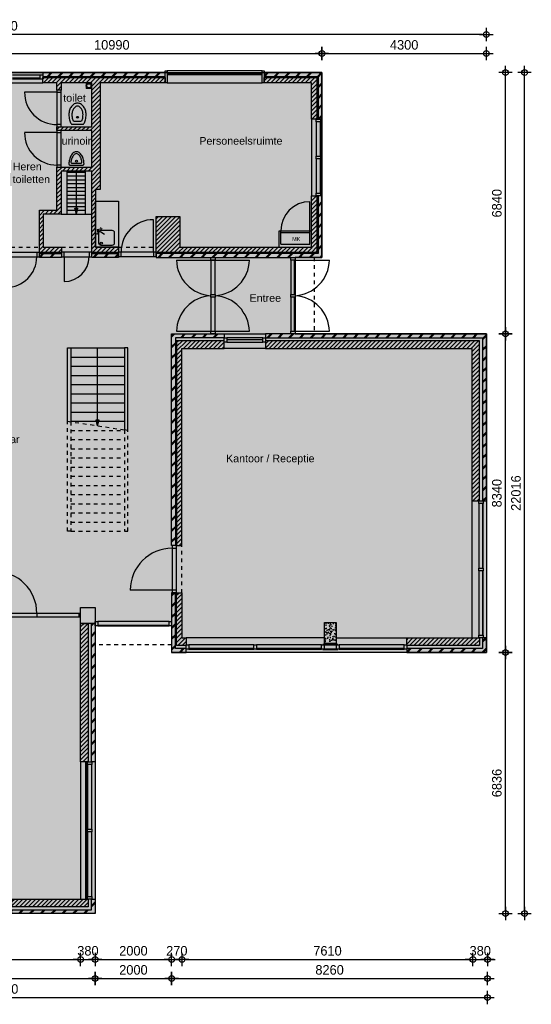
# Model space of a CAD drawing. Header units: millimetres. Extents: x 19739 to 200370, y 9101 to 232948.
# Tile 27 of 39: x 108861 to 122240, y 162171 to 187948. Entities that reach past the tile are written whole.
import ezdxf

# ---------------------------------------------------------------- set-up
doc = ezdxf.new("R2010")
doc.units = ezdxf.units.MM
doc.header["$LTSCALE"] = 100
doc.linetypes.add('HIDDEN1', pattern=[2, 1, -1])
for name, color, linetype in [('ALG18', 1, 'Continuous'), ('BET25', 2, 'Continuous'), ('BVO Brutovloeroppervlakte', 121, 'Continuous'), ('HATCH', 1, 'Continuous'), ('INRICHTING', 1, 'Continuous'), ('KOZ18', 1, 'Continuous'), ('KOZ25', 2, 'Continuous'), ('MAAT', 1, 'Continuous'), ('MET18', 1, 'Continuous'), ('MET25', 2, 'Continuous'), ('STIP18', 1, 'HIDDEN1')]:
    doc.layers.add(name, color=color, linetype=linetype)
doc.layers.add('HULP', color=7, linetype='Continuous', plot=False)
doc.styles.add('Arial', font='ARIAL.TTF')
doc.styles.add('TSFONT', font='tsfont.shx')
doc.dimstyles.new('MS-100', dxfattribs={"dimscale": 100, "dimtxt": 2.5, "dimasz": 1, "dimexe": 2, "dimexo": 3, "dimgap": 1, "dimtad": 1, "dimdec": 0, "dimzin": 1, "dimdsep": 46, "dimtxsty": 'TSFONT', "dimblk": 'CIRKEL', "dimcen": 1, "dimse1": 1, "dimse2": 1, "dimclrd": 1, "dimclre": 1, "dimclrt": 3, "dimadec": 0, "dimazin": 0, "dimtfac": 1.2, "dimtdec": 0, "dimtix": 1, "dimtmove": 2, "dimatfit": 3, "dimldrblk": 'CIRKEL', "dimfxl": 0, "dimtolj": 1, "dimtzin": 1, "dimarcsym": 0})

# ---------------------------------------------------------------- blocks, each defined once
blk = doc.blocks.new('wc')
at = {"layer": 'INRICHTING'}
for p, q in [((-141, 66), (141, 66)), ((-91, 146), (91, 146))]:
    blk.add_line(p, q, dxfattribs=at)
for points in [[(225, 316, 0.075445), (207, 434, 0.085783), (159, 528, 0.10607), (83, 595, 0.126822), (0, 616, 0.126822), (-83, 595, 0.10607), (-159, 528, 0.085783), (-207, 434, 0.075445), (-225, 316, 0.075445)], [(145, 316, 0.075445), (131, 410, 0.085783), (95, 480, 0.10607), (44, 525, 0.126822), (0, 536, 0.126822), (-44, 525, 0.10607), (-95, 480, 0.085783), (-131, 410, 0.075445), (-145, 316, 0.075445)]]:
    blk.add_lwpolyline(points, format="xyb", dxfattribs=at)
blk.add_circle((0, 246), 25, dxfattribs=at)
for centre, radius, start, end in [((318, 316), 543, 180, 194.9107), ((318, 316), 463, 180, 194.9107), ((-318, 316), 463, 345.0893, 0), ((-318, 316), 543, 345.0893, 0), ((161, 274), 381, 194.9107, 210.5725), ((-141, 96), 30, 210.5725, 270), ((161, 274), 301, 194.9107, 201.3066), ((-91, 176), 30, 201.3066, 270), ((91, 176), 30, 270, 338.6934), ((-161, 274), 301, 338.6934, 345.0893), ((141, 96), 30, 270, 329.4275), ((-161, 274), 381, 329.4275, 345.0893)]:
    blk.add_arc(centre, radius, start, end, dxfattribs=at)
blk = doc.blocks.new('urinoir')
for p, q in [((-169, 50), (169, 50)), ((-114, 100), (114, 100))]:
    blk.add_line(p, q)
blk.add_circle((0, 150), 25)
for centre, radius, start, end in [((208, 98), 402, 150.2551, 166.6835), ((80, 171), 255, 125.9374, 150.2551), ((208, 98), 352, 150.2551, 166.6835), ((80, 171), 205, 125.9374, 150.2551), ((0, 281), 119, 90, 125.9374), ((0, 281), 68.8, 90, 125.9374), ((0, 281), 119, 54.0626, 90), ((0, 281), 68.8, 54.0626, 90), ((-80, 171), 205, 29.7449, 54.0626), ((-80, 171), 255, 29.7449, 54.0626), ((-208, 98), 352, 13.3165, 29.7449), ((-208, 98), 402, 13.3165, 29.7449), ((410, 50), 610, 166.6835, 177.0376), ((-169, 80), 30, 177.0376, 270), ((410, 50), 560, 166.6835, 171.3266), ((-114, 130), 30, 171.3266, 270), ((114, 130), 30, 270, 8.6734), ((-410, 50), 560, 8.6734, 13.3165), ((169, 80), 30, 270, 2.9624), ((-410, 50), 610, 2.9624, 13.3165)]:
    blk.add_arc(centre, radius, start, end)
blk = doc.blocks.new('KRAAN')
for p, q in [((0, 0), (-231, 0)), ((-47, 96), (-96, 47)), ((0, 0), (-96, 96)), ((0, 0), (-96, -96)), ((-47, -96), (-96, -47))]:
    blk.add_line(p, q)
blk = doc.blocks.new('BeganeGrond')
at = {"layer": 'HATCH'}
h = blk.add_hatch(dxfattribs=at)
h.set_pattern_fill('METSELWERK', color=256, style=0)
h.set_pattern_definition([(45, (5937.31, 9001.57), (-141.4214, 141.4214), []), (45, (6537.31, 9001.57), (-141.4214, 141.4214), [])])
h.paths.add_polyline_path([(7457, 13786), (7457, 13842), (6207, 13842), (5937, 13842), (5937, 9002), (7249, 9002), (7249, 9102), (6037, 9102), (6037, 13742), (7457, 13742)])
h.paths.add_polyline_path([(12827, 13842), (9627, 13842), (9627, 13742), (12827, 13742)])
h.paths.add_polyline_path([(16927, 13842), (15417, 13842), (15417, 13742), (16827, 13742), (16827, 12622), (16891, 12622), (16927, 12622)])
h.paths.add_polyline_path([(16927, 10615), (16827, 10615), (16827, 9102), (12592, 9102), (12592, 9028), (12592, 9002), (16927, 9002)])
h.paths.add_polyline_path([(11604, 9102), (10907, 9102), (10907, 9023), (10907, 9002), (11604, 9002)])
h.paths.add_polyline_path([(10117, 9102), (9537, 9102), (9537, 9019), (9537, 9002), (10117, 9002)])
h = blk.add_hatch(dxfattribs=at)
h.set_pattern_fill('ANSI31', color=256, scale=25, style=0)
h.set_pattern_definition([(45, (6067.31, 9130.484), (-56.1266, 56.1266), [])])
h.paths.add_polyline_path([(7457, 13712), (6067, 13712), (6067, 9132), (7249, 9132), (7249, 9272), (7117, 9272), (7117, 9884), (7007, 9884), (7007, 9272), (6207, 9272), (6207, 11372), (7007, 11372), (7007, 10922), (7117, 10922), (7117, 11372), (7449, 11372), (7449, 11472), (6207, 11472), (6207, 13572), (7457, 13572)])
h.paths.add_polyline_path([(8767, 13712), (8317, 13712), (8317, 13672), (8317, 13572), (8487, 13572), (8487, 9130), (8597, 9130), (8597, 9133), (8597, 13572), (8767, 13572)])
h.paths.add_polyline_path([(12827, 13712), (9627, 13712), (9627, 13672), (9627, 13572), (9997, 13572), (9997, 13386), (10107, 13386), (10107, 13572), (10907, 13572), (10907, 12426), (9995, 12426), (9995, 12326), (10109, 12326), (10907, 12326), (10907, 11366), (9997, 11366), (9997, 10237), (9537, 10237), (9537, 9132), (10117, 9132), (10117, 9137), (10117, 9272), (9637, 9272), (9637, 10137), (10107, 10137), (10107, 11266), (10907, 11266), (10907, 10782), (10907, 9132), (11604, 9132), (11604, 9142), (11604, 9272), (11007, 9272), (11007, 10472), (11007, 10782), (11127, 10782), (11127, 13572), (12827, 13572)])
h.paths.add_polyline_path([(16797, 13712), (15417, 13712), (15417, 13572), (16657, 13572), (16657, 12622), (16797, 12622)])
h.paths.add_polyline_path([(16797, 10615), (16777, 10615), (16657, 10615), (16657, 9272), (13211, 9272), (13211, 10074), (12591, 10074), (12592, 9142), (12592, 9142), (12592, 9132), (16797, 9132)])
h.paths.add_polyline_path([(10069, 12205), (10973, 12205), (10973, 11901), (10069, 11901)], flags=25)
h = blk.add_hatch(dxfattribs=at)
h.set_pattern_fill('METSELWERK', color=256, style=0)
h.set_pattern_definition([(45, (12997.31, -1338.43), (-141.4214, 141.4214), []), (45, (13597.31, -1338.43), (-141.4214, 141.4214), [])])
h.paths.add_polyline_path([(14367, 7002), (12997, 7002), (12997, 1461), (13097, 1461), (13097, 6902), (14367, 6902)])
h.paths.add_polyline_path([(21227, 7002), (15447, 7002), (15447, 6902), (21127, 6902), (21127, 2632), (21141, 2632), (21227, 2632)])
h.paths.add_polyline_path([(21227, -958), (21127, -958), (21127, -1238), (19147, -1238), (19147, -1252), (19147, -1338), (21227, -1338)])
h.paths.add_polyline_path([(13377, -1238), (13097, -1238), (13097, 223), (13013, 223), (12997, 223), (12997, -1338), (13377, -1338)])
h = blk.add_hatch(dxfattribs=at)
h.set_pattern_fill('ANSI31', color=256, scale=25, style=0)
h.set_pattern_definition([(45, (13127.31, -1158.426), (-56.1266, 56.1266), [])])
h.paths.add_polyline_path([(14367, 6822), (13127, 6822), (13127, 1461), (13267, 1461), (13267, 6622), (14367, 6622)])
h.paths.add_polyline_path([(16997, 6822), (15447, 6822), (15447, 6788), (15447, 6622), (16997, 6622)])
h.paths.add_polyline_path([(17297, 6822), (16997, 6822), (16997, 6622), (17297, 6622)])
h.paths.add_polyline_path([(21047, 6822), (17297, 6822), (17297, 6622), (20847, 6622), (20847, 2632), (21047, 2632)])
h.paths.add_polyline_path([(21047, -958), (21027, -958), (19147, -958), (19147, -1158), (21047, -1158)])
h.paths.add_polyline_path([(13377, -958), (13267, -958), (13267, 223), (13127, 223), (13127, -1158), (13377, -1158), (13377, -1138)])
h = blk.add_hatch(dxfattribs=at)
h.set_pattern_fill('METSELWERK', color=256, style=0)
h.set_pattern_definition([(45, (-4212.69, -8174.43), (-141.4214, 141.4214), []), (45, (-3612.69, -8174.43), (-141.4214, 141.4214), [])])
h.paths.add_polyline_path([(10997, -581), (10897, -581), (10897, -4204), (10911, -4204), (10997, -4204)])
h.paths.add_polyline_path([(10997, -7794), (10897, -7794), (10897, -8074), (8817, -8074), (8817, -8088), (8817, -8174), (10997, -8174)])
h.paths.add_polyline_path([(3117, -8074), (2837, -8074), (2837, -7464), (637, -7464), (637, -8074), (437, -8074), (437, -8123), (437, -8174), (737, -8174), (737, -8074), (737, -7564), (2737, -7564), (2737, -8174), (3117, -8174)])
h.paths.add_polyline_path([(-4113, -24), (-3733, -24), (-3733, 76), (-3733, 2076), (-3733, 2176), (-4113, 2176), (-4113, 4086), (-4213, 4086), (-4213, 2076), (-4113, 2076), (-3833, 2076), (-3833, 76), (-4213, 76), (-4213, -8074), (-4213, -8174), (-433, -8174), (-433, -8074), (-4113, -8074)])
h.paths.add_polyline_path([(3557, -164), (2737, -164), (2737, -1481), (2837, -1481), (2837, -264), (3557, -264)])
h = blk.add_hatch(dxfattribs=at)
h.set_pattern_fill('ANSI31', color=256, scale=25, style=0)
h.set_pattern_definition([(45, (-4052.69, -8014.426), (-56.1266, 56.1266), [])])
h.paths.add_polyline_path([(723, 69), (723, 2053), (637, 2053), (637, 73), (437, 73), (437, -311), (723, -311)])
h.paths.add_polyline_path([(3117, -544), (3127, -544), (3127, -373), (3127, -344), (2917, -344), (2917, -1481), (3117, -1481)])
h.paths.add_polyline_path([(-3533, 1316), (-1843, 1316), (-1843, 1105), (-1743, 1105), (-1743, 1416), (-3533, 1416), (-3533, 2276), (-3533, 2376), (-3833, 2376), (-3833, 4086), (-4033, 4086), (-4033, 2236), (-3833, 2236), (-3673, 2236), (-3673, -164), (-4053, -164), (-4053, -8014), (-433, -8014), (-433, -8009), (-433, -7874), (-3913, -7874), (-3913, -304), (-601, -304), (-601, -204), (-1743, -204), (-1743, 67), (-1843, 67), (-1843, -204), (-3533, -204)])
h.paths.add_polyline_path([(3557, -373), (3127, -373), (3127, -544), (3557, -544)])
h.paths.add_polyline_path([(3557, -344), (3127, -344), (3127, -373), (3557, -373)])
h.paths.add_polyline_path([(2837, -7244), (437, -7244), (437, -8014), (557, -8014), (557, -7384), (2837, -7384)])
h.paths.add_polyline_path([(3117, -7252), (3107, -7252), (2917, -7252), (2917, -7974), (3117, -7974)])
h.paths.add_polyline_path([(10817, -7794), (10797, -7794), (8817, -7794), (8817, -7994), (10817, -7994)])
h.paths.add_polyline_path([(10817, -581), (10617, -581), (10617, -4204), (10817, -4204)])
h = blk.add_hatch(dxfattribs=at)
h.set_pattern_fill('AR-CONC', color=256, style=0)
h.set_pattern_definition([(50, (3557.31, -7939.43), (182.1847, -15.939), [19.05, -209.55]), (355, (3557.31, -7939.43), (-35.2428, 191.0566), [15.24, -167.64]), (100.451, (3572.5, -7940.75), (146.9425, 175.1167), [16.19, -178.09]), (46.1842, (3557.31, -7888.63), (271.079, -42.0423), [28.575, -314.325]), (96.6356, (3579.9, -7892.13), (237.404, 247.4256), [24.285, -267.135]), (351.184, (3557.3, -7888.63), (237.4046, 247.425), [22.86, -251.46]), (21, (3582.71, -7901.33), (151.6149, -102.2655), [19.05, -209.55]), (326, (3582.71, -7901.33), (61.802, 184.188), [15.24, -167.64]), (71.4514, (3595.35, -7909.85), (213.4165, 81.923), [16.19, -178.09]), (37.5, (3557.31, -7939.426), (3.0886, 84.55504), [0, -165.608, 0, -170.18, 0, -168.275]), (7.5, (3557.31, -7939.43), (66.8197, 100.1806), [0, -97.028, 0, -161.798, 0, -64.135]), (327.5, (3500.67, -7939.426), (135.5906, -5.72874), [0, -63.5, 0, -198.12, 0, -262.89]), (317.5, (3475.27, -7939.43), (148.1292, 25.4265), [0, -82.55, 0, -131.572, 0, -186.69])])
h.paths.add_polyline_path([(3937, -164), (3557, -164), (3557, -264), (3557, -581), (3937, -581)])
h.paths.add_polyline_path([(10997, -164), (10617, -164), (10617, -581), (10997, -581)])
h.paths.add_polyline_path([(6987, -7389), (6687, -7389), (6687, -7939), (6987, -7939)])
h = blk.add_hatch(dxfattribs=at)
h.set_pattern_fill('AR-CONC', color=256, style=0)
h.set_pattern_definition([(50, (16996.81, -1108.43), (182.185, -15.94), [19.05, -209.55]), (355, (16996.81, -1108.43), (-35.243, 191.057), [15.24, -167.64]), (100.45, (17012, -1109.75), (146.94, 175.117), [16.19, -178.09]), (46.184, (16996.81, -1057.63), (271.08, -42.04), [28.575, -314.325]), (96.636, (17019.4, -1061.13), (237.4, 247.43), [24.285, -267.135]), (351.184, (16996.8, -1057.63), (237.4, 247.43), [22.86, -251.46]), (21, (17022.21, -1070.33), (151.615, -102.266), [19.05, -209.55]), (326, (17022.21, -1070.33), (61.8, 184.19), [15.24, -167.64]), (71.45, (17034.85, -1078.85), (213.416, 81.923), [16.19, -178.09]), (37.5, (16996.81, -1108.426), (3.0886, 84.555), [0, -165.608, 0, -170.18, 0, -168.275]), (7.5, (16996.81, -1108.43), (66.82, 100.18), [0, -97.028, 0, -161.798, 0, -64.135]), (327.5, (16940.17, -1108.426), (135.5906, -5.729), [0, -63.5, 0, -198.12, 0, -262.89]), (317.5, (16914.77, -1108.43), (148.13, 25.426), [0, -82.55, 0, -131.572, 0, -186.69])])
h.paths.add_polyline_path([(16997, -1108), (17297, -1108), (17297, -558), (16997, -558)])
at = {"layer": 'INRICHTING'}
h = blk.add_hatch(color=256, dxfattribs=at)
h.paths.add_polyline_path([(10507, 10137), (10533, 10237), (10481, 10237)])
h.paths.add_polyline_path([(10533, 10237), (10547, 10289), (10468, 10289), (10481, 10237)])
h = blk.add_hatch(color=256, dxfattribs=at)
h.paths.add_polyline_path([(11062, 4596), (11088, 4696), (11036, 4696)])
h.paths.add_polyline_path([(11088, 4696), (11102, 4748), (11023, 4748), (11036, 4696)])
at = {"layer": 'BET25'}
for points in [[(10997, -581), (10617, -581), (10617, -164), (10997, -164)], [(17297, -1108), (16997, -1108), (16997, -558), (17297, -558)]]:
    blk.add_lwpolyline(points, close=True, dxfattribs=at)
at = {"layer": 'INRICHTING'}
for p, q in [((10757, 13572), (10757, 13422)), ((10907, 13422), (10757, 13422)), ((10267, 10137), (10267, 11266)), ((10267, 11237), (10747, 11237)), ((10267, 11137), (10747, 11137)), ((10507, 10289), (10507, 11266)), ((10747, 10137), (10747, 11266)), ((10267, 11037), (10747, 11037)), ((10267, 10937), (10747, 10937)), ((10267, 10837), (10747, 10837)), ((10267, 10737), (10747, 10737)), ((10267, 10637), (10747, 10637)), ((10267, 10537), (10747, 10537)), ((10267, 10437), (10747, 10437)), ((10267, 10337), (10747, 10337)), ((16612, 9702), (16612, 10462)), ((10107, 10137), (10907, 10137)), ((10267, 10237), (10747, 10237)), ((10507, 10137), (10468, 10289)), ((10468, 10289), (10547, 10289)), ((10507, 10137), (10547, 10289)), ((15811, 9272), (15811, 9702)), ((15811, 9702), (16657, 9702)), ((15852, 9352), (15852, 9702)), ((15852, 9652), (16612, 9652)), ((16612, 9352), (16612, 9702)), ((15852, 9352), (16612, 9352)), ((10186, 9023), (10186, 8371)), ((13123, 8933), (15030, 8933)), ((16227, 8933), (17124, 8933)), ((13123, 7071), (15030, 7071)), ((16227, 7071), (17124, 7071)), ((10362, 6636), (11762, 6636)), ((11062, 4748), (11062, 6636)), ((10362, 6396), (11762, 6396)), ((10362, 6156), (11762, 6156)), ((10362, 5916), (11762, 5916)), ((10362, 5676), (11762, 5676)), ((10362, 5436), (11762, 5436)), ((10362, 5196), (11762, 5196)), ((10362, 4956), (11762, 4956)), ((10362, 4716), (11762, 4716)), ((11062, 4596), (11023, 4748)), ((11023, 4748), (11102, 4748)), ((11062, 4596), (11102, 4748)), ((13013, 292), (11913, 292)), ((10617, -314), (3937, -314)), ((10617, -414), (3937, -414)), ((10747, -4204), (10747, -7794)), ((10757, -4204), (10757, -7794))]:
    blk.add_line(p, q, dxfattribs=at)
blk.add_lwpolyline([(11604, 10472), (11604, 9272), (11007, 9272), (11007, 10472)], close=True, dxfattribs=at)
blk.add_lwpolyline([(11496, 9657), (11496, 9377, -0.414214), (11436, 9317), (11156, 9317, -0.414214), (11096, 9377), (11096, 9657, -0.414214), (11156, 9717), (11436, 9717, -0.414214)], format="xyb", close=True, dxfattribs=at)
for points in [[(10277, 4716), (10277, 6636), (10362, 6636), (10362, 4703)], [(11847, 4476), (11847, 6636), (11762, 6636), (11762, 4489)]]:
    blk.add_lwpolyline(points, dxfattribs=at)
for centre, radius in [((10832, 13497), 70), ((10832, 13497), 55), ((11156, 9377), 30)]:
    blk.add_circle(centre, radius, dxfattribs=at)
for centre, radius, start, end in [((9995, 13327), 846, 179.9985, 270.0015), ((9995, 12267), 846, 179.9985, 270.0015), ((16612, 9702), 760, 90, 180), ((10186, 9023), 652, 270, 0), ((8666, 9019), 802, 270, 0), ((14081, 8958), 959, 181.528, 266.309), ((14072, 8958), 959, 273.691, 358.472), ((16166, 8958), 959, 273.691, 358.472), ((14081, 7045), 959, 93.691, 178.472), ((14072, 7045), 959, 1.528, 86.309), ((16166, 7045), 959, 1.528, 86.309), ((13013, 292), 1100, 90, 180), ((8374, -314), 1098, 0, 90)]:
    blk.add_arc(centre, radius, start, end, dxfattribs=at)
at = {"layer": 'KOZ18'}
for p, q in [((8836, 13786), (9558, 13786)), ((8836, 13702), (9558, 13702)), ((9558, 13672), (8836, 13672)), ((12877, 13822), (15367, 13822)), ((12877, 13792), (15367, 13792)), ((9995, 13331), (9149, 13331)), ((9995, 13331), (9995, 12481)), ((10109, 12481), (10109, 13331)), ((16777, 12553), (16777, 11653)), ((16877, 12553), (16877, 11653)), ((16891, 11653), (16891, 12553)), ((9995, 12271), (9149, 12271)), ((9995, 12271), (9995, 11421)), ((10109, 11421), (10109, 12271)), ((16777, 11584), (16777, 10684)), ((16877, 11584), (16877, 10684)), ((16891, 10684), (16891, 11584)), ((12523, 9142), (12523, 9992)), ((9468, 9133), (8666, 9133)), ((10838, 9137), (10186, 9137)), ((10186, 9023), (10838, 9023)), ((12523, 9142), (11673, 9142)), ((11673, 9028), (12523, 9028)), ((8666, 9019), (9537, 9019)), ((14019, 8933), (14019, 8036)), ((14133, 8036), (14133, 8933)), ((16113, 8933), (16113, 8036)), ((16213, 8036), (16213, 8933)), ((16227, 8036), (16227, 8933)), ((14019, 7967), (14019, 7071)), ((14133, 7071), (14133, 7967)), ((16113, 7967), (16113, 7071)), ((16213, 7071), (16213, 7967)), ((16227, 7071), (16227, 7967)), ((15378, 6902), (14436, 6902)), ((15378, 6845), (14436, 6845)), ((14436, 6788), (15378, 6788)), ((21027, 2563), (21027, 871)), ((21127, 2563), (21127, 871)), ((21141, 871), (21141, 2563)), ((13013, 1392), (13013, 292)), ((13127, 292), (13127, 1392)), ((21027, 802), (21027, -889)), ((21127, 802), (21127, -889)), ((21141, -889), (21141, 802)), ((13013, 223), (13113, 223)), ((9471, -314), (9471, -414)), ((10567, -314), (10567, -414)), ((12928, -524), (11066, -524)), ((11066, -624), (12928, -624)), ((11066, -638), (12928, -638)), ((15146, -1138), (13446, -1138)), ((15146, -1238), (13446, -1238)), ((13446, -1252), (15146, -1252)), ((16915, -1138), (15215, -1138)), ((16915, -1238), (15215, -1238)), ((15215, -1252), (16915, -1252)), ((19078, -1138), (17378, -1138)), ((19078, -1238), (17378, -1238)), ((17378, -1252), (19078, -1252)), ((10797, -4273), (10797, -5965)), ((10897, -4273), (10897, -5965)), ((10911, -5965), (10911, -4273)), ((10797, -6034), (10797, -7725)), ((10897, -6034), (10897, -7725)), ((10911, -7725), (10911, -6034))]:
    blk.add_line(p, q, dxfattribs=at)
blk.add_lwpolyline([(12997, -1338), (13377, -1338), (13377, -1238), (13097, -1238), (13097, 223), (12997, 223)], close=True, dxfattribs=at)
blk.add_arc((12523, 9142), 850, 90, 180, dxfattribs=at)
at = {"layer": 'KOZ25'}
for p in [(12877, 13842), (15367, 13892)]:
    blk.add_line(p, (12877, 13892), dxfattribs=at)
for points in [[(9558, 13672), (9558, 13786), (9627, 13786), (9627, 13672), (9558, 13672)], [(12877, 13892), (12877, 13572), (12827, 13572), (12827, 13892), (12877, 13892)], [(14367, 6902), (14436, 6902), (14436, 6788), (14367, 6788), (14367, 6902)], [(15378, 6902), (15447, 6902), (15447, 6788), (15378, 6788), (15378, 6902)]]:
    blk.add_lwpolyline(points, dxfattribs=at)
for points in [[(15417, 13892), (15417, 13572), (15367, 13572), (15367, 13892)], [(10109, 13386), (9995, 13386), (9995, 13331), (10109, 13331)], [(10109, 12481), (9995, 12481), (9995, 12426), (10109, 12426)], [(16777, 12622), (16891, 12622), (16891, 12553), (16777, 12553)], [(10109, 12326), (9995, 12326), (9995, 12271), (10109, 12271)], [(16777, 11653), (16891, 11653), (16891, 11584), (16777, 11584)], [(10109, 11421), (9995, 11421), (9995, 11366), (10109, 11366)], [(16777, 10684), (16891, 10684), (16891, 10615), (16777, 10615)], [(9468, 9133), (9468, 9019), (9537, 9019), (9537, 9133)], [(10117, 9137), (10117, 9023), (10186, 9023), (10186, 9137)], [(10838, 9137), (10838, 9023), (10907, 9023), (10907, 9137)], [(11604, 9142), (11604, 9028), (11673, 9028), (11673, 9142)], [(12523, 9142), (12523, 9028), (12592, 9028), (12592, 9142)], [(14019, 9002), (14133, 9002), (14133, 8933), (14019, 8933)], [(16113, 9002), (16227, 9002), (16227, 8933), (16113, 8933)], [(14019, 8036), (14133, 8036), (14133, 7967), (14019, 7967)], [(16113, 8036), (16227, 8036), (16227, 7967), (16113, 7967)], [(14019, 7071), (14133, 7071), (14133, 7002), (14019, 7002)], [(16113, 7071), (16227, 7071), (16227, 7002), (16113, 7002)], [(21027, 2632), (21141, 2632), (21141, 2563), (21027, 2563)], [(13127, 1461), (13013, 1461), (13013, 1392), (13127, 1392)], [(21027, 871), (21141, 871), (21141, 802), (21027, 802)], [(13127, 292), (13013, 292), (13013, 223), (13127, 223)], [(11066, -524), (11066, -638), (10997, -638), (10997, -524)], [(12997, -524), (12997, -638), (12928, -638), (12928, -524)], [(21027, -889), (21141, -889), (21141, -958), (21027, -958)], [(13446, -1138), (13446, -1252), (13377, -1252), (13377, -1138)], [(15215, -1138), (15215, -1252), (15146, -1252), (15146, -1138)], [(16984, -1138), (16984, -1252), (16915, -1252), (16915, -1138)], [(17344, -1133), (16950, -1133), (16950, -1138), (17344, -1138)], [(17344, -1253), (16950, -1253), (16950, -1258), (17344, -1258)], [(17378, -1138), (17378, -1252), (17309, -1252), (17309, -1138)], [(19147, -1138), (19147, -1252), (19078, -1252), (19078, -1138)], [(10797, -4204), (10911, -4204), (10911, -4273), (10797, -4273)], [(10797, -5965), (10911, -5965), (10911, -6034), (10797, -6034)], [(10797, -7725), (10911, -7725), (10911, -7794), (10797, -7794)]]:
    blk.add_lwpolyline(points, close=True, dxfattribs=at)
at = {"layer": 'MET18'}
for p, q in [((9627, 13842), (8767, 13842)), ((12877, 13572), (15367, 13572)), ((16927, 10615), (16927, 12622)), ((14367, 7002), (15447, 7002)), ((15447, 6622), (14367, 6622)), ((21227, 2632), (21227, -958)), ((19147, -1338), (13377, -1338)), ((10617, -4204), (10617, -7794)), ((10997, -4204), (10997, -7794))]:
    blk.add_line(p, q, dxfattribs=at)
for points in [[(12827, 13842), (9627, 13842), (9627, 13742), (12827, 13742)], [(16827, 12622), (16927, 12622), (16927, 13842), (15417, 13842), (15417, 13742), (15417, 13742), (15417, 13742), (16827, 13742)], [(10117, 9002), (9537, 9002), (9537, 9102), (10117, 9102)], [(10907, 9002), (10907, 9102), (11604, 9102), (11604, 9002)], [(14367, 6902), (13097, 6902), (13097, 1461), (12997, 1461), (12997, 7002), (14367, 7002)], [(21127, 2632), (21227, 2632), (21227, 7002), (15447, 7002), (15447, 6902), (21127, 6902)], [(10897, -4204), (10897, -581), (10997, -581), (10997, -4204)], [(19147, -1338), (21227, -1338), (21227, -958), (21127, -958), (21127, -1238), (19147, -1238)], [(8817, -8074), (10897, -8074), (10897, -7794), (10997, -7794), (10997, -8174), (8817, -8174)]]:
    blk.add_lwpolyline(points, close=True, dxfattribs=at)
blk.add_lwpolyline([(12592, 9098), (12592, 9002), (16927, 9002), (16927, 10615), (16827, 10615), (16827, 9102), (12592, 9102)], dxfattribs=at)
at = {"layer": 'MET25'}
for p, q in [((8767, 13572), (9627, 13572)), ((16657, 12622), (16657, 10615)), ((20847, 2632), (20847, -958)), ((16997, -958), (13377, -958)), ((17297, -958), (19147, -958))]:
    blk.add_line(p, q, dxfattribs=at)
for points in [[(11604, 9132), (10907, 9132), (10907, 10782), (10907, 11266), (10107, 11266), (10107, 10137), (9637, 10137), (9637, 9272), (10117, 9272), (10117, 9132), (9537, 9132), (9537, 10237), (9997, 10237), (9997, 11366), (10907, 11366), (10907, 12326), (9995, 12326), (9995, 12426), (10907, 12426), (10907, 13572), (10107, 13572), (10107, 13386), (9997, 13386), (9997, 13572), (9627, 13572), (9627, 13712), (12827, 13712), (12827, 13572), (11127, 13572), (11127, 10782), (11007, 10782), (11007, 9272), (11604, 9272)], [(16657, 12622), (16657, 13572), (15417, 13572), (15417, 13712), (16797, 13712), (16797, 12622)], [(13267, 1461), (13267, 6622), (14367, 6622), (14367, 6822), (13127, 6822), (13127, 1461)], [(15447, 6822), (15447, 6622), (20847, 6622), (20847, 2632), (21047, 2632), (21047, 6822)], [(13267, 223), (13267, -958), (13377, -958), (13377, -1158), (13127, -1158), (13127, 223)], [(10617, -4204), (10617, -581), (10817, -581), (10817, -4204)], [(21047, -1158), (19147, -1158), (19147, -958), (21047, -958)], [(10817, -7794), (10817, -7994), (8817, -7994), (8817, -7794)]]:
    blk.add_lwpolyline(points, close=True, dxfattribs=at)
blk.add_lwpolyline([(16797, 10615), (16797, 9132), (12592, 9132), (12591, 10074), (13211, 10074), (13211, 9272), (13211, 9272), (16657, 9272), (16657, 10615), (16797, 10615)], dxfattribs=at)
at = {"layer": 'STIP18'}
for p, q in [((12877, 13842), (15367, 13842)), ((8597, 9272), (9537, 9272)), ((10117, 9272), (10907, 9272)), ((11604, 9272), (12592, 9272)), ((16727, 9002), (16727, 7002)), ((10277, 4716), (11847, 4476)), ((10362, 4476), (11762, 4476)), ((10362, 4236), (11762, 4236)), ((10362, 3996), (11762, 3996)), ((10362, 3756), (11762, 3756)), ((10362, 3516), (11762, 3516)), ((10362, 3276), (11762, 3276)), ((10362, 3036), (11762, 3036)), ((10362, 2796), (11762, 2796)), ((10362, 2556), (11762, 2556)), ((10362, 2316), (11762, 2316)), ((10362, 2076), (11762, 2076)), ((10362, 1836), (11762, 1836)), ((13267, 223), (13267, 1461)), ((12997, -1138), (10997, -1138))]:
    blk.add_line(p, q, dxfattribs=at)
for points in [[(10362, 4703), (10362, 1836), (10277, 1836), (10277, 4716)], [(11762, 4489), (11762, 1836), (11847, 1836), (11847, 4476)]]:
    blk.add_lwpolyline(points, close=True, dxfattribs=at)
at = {"layer": 'INRICHTING'}
for name, p in [('wc', (10534, 12426)), ('urinoir', (10507, 11372))]:
    blk.add_blockref(name, p, dxfattribs=at)
at = {"layer": 'INRICHTING', "rotation": 148.3933121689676}
blk.add_blockref('KRAAN', (11046, 9731), dxfattribs=at)
at = {"layer": 'KOZ25', "attachment_point": 1, "style": 'Arial'}
for s, insert, char_height, width in [('toilet', (10162, 13280), 200, 771.34), ('urinoir', (10119, 12155), 200, 771.34), ('Personeelsruimte', (13721, 12155), 200, 771.34), ('Heren^Jtoiletten', (8839, 11483), 200, 771.34), ('MK', (16150, 9535), 100, 771.34), ('Entree', (15035, 8041), 200, 771.34), ('Gang met bar', (7312, 4342), 200, 2332.85), ('Kantoor / Receptie', (14420, 3841), 200, 2639.72)]:
    blk.add_mtext(s, dxfattribs=dict(at, insert=insert, char_height=char_height, width=width))
blk = doc.blocks.new('CIRKEL')
for p, q in [((-1.75, 0), (1.75, 0)), ((0, -1.75), (0, 1.75))]:
    blk.add_line(p, q)
blk.add_circle((0, 0), 0.75)
blk = doc.blocks.new('*D92')
at = {"layer": 'Defpoints', "color": 0}
for p in [(95625, 164546), (121095, 163646), (121095, 162346)]:
    blk.add_point(p, dxfattribs=at)
at = {"layer": 'MAAT', "color": 1, "lineweight": -2}
blk.add_line((95725, 162346), (120995, 162346), dxfattribs=at)
at = {"layer": 'MAAT', "color": 1, "lineweight": -2, "xscale": 100, "yscale": 100, "zscale": 100, "rotation": 180}
blk.add_blockref('CIRKEL', (95625, 162346), dxfattribs=at)
at = {"layer": 'MAAT', "color": 1, "lineweight": -2, "xscale": 100, "yscale": 100, "zscale": 100}
blk.add_blockref('CIRKEL', (121095, 162346), dxfattribs=at)
at = {"layer": 'MAAT', "color": 3, "insert": (108360, 162571), "char_height": 250, "attachment_point": 5, "style": 'TSFONT'}
blk.add_mtext('\\A1;25470', dxfattribs=at)
blk = doc.blocks.new('*D95')
at = {"layer": 'Defpoints', "color": 0}
for p in [(110835, 163346), (102575, 163046), (110835, 162846)]:
    blk.add_point(p, dxfattribs=at)
at = {"layer": 'MAAT', "color": 1, "lineweight": -2}
blk.add_line((102675, 162846), (110735, 162846), dxfattribs=at)
at = {"layer": 'MAAT', "color": 1, "lineweight": -2, "xscale": 100, "yscale": 100, "zscale": 100, "rotation": 180}
blk.add_blockref('CIRKEL', (102575, 162846), dxfattribs=at)
at = {"layer": 'MAAT', "color": 1, "lineweight": -2, "xscale": 100, "yscale": 100, "zscale": 100}
blk.add_blockref('CIRKEL', (110835, 162846), dxfattribs=at)
at = {"layer": 'MAAT', "color": 3, "insert": (106705, 163071), "char_height": 250, "attachment_point": 5, "style": 'TSFONT'}
blk.add_mtext('\\A1;8260', dxfattribs=at)
blk = doc.blocks.new('*D96')
at = {"layer": 'Defpoints', "color": 0}
for p in [(110835, 163346), (112835, 163346), (112835, 162846)]:
    blk.add_point(p, dxfattribs=at)
at = {"layer": 'MAAT', "color": 1, "lineweight": -2}
blk.add_line((110935, 162846), (112735, 162846), dxfattribs=at)
at = {"layer": 'MAAT', "color": 1, "lineweight": -2, "xscale": 100, "yscale": 100, "zscale": 100, "rotation": 180}
blk.add_blockref('CIRKEL', (110835, 162846), dxfattribs=at)
at = {"layer": 'MAAT', "color": 1, "lineweight": -2, "xscale": 100, "yscale": 100, "zscale": 100}
blk.add_blockref('CIRKEL', (112835, 162846), dxfattribs=at)
at = {"layer": 'MAAT', "color": 3, "insert": (111835, 163071), "char_height": 250, "attachment_point": 5, "style": 'TSFONT'}
blk.add_mtext('\\A1;2000', dxfattribs=at)
blk = doc.blocks.new('*D97')
at = {"layer": 'Defpoints', "color": 0}
for p in [(112835, 163346), (121095, 163346), (121095, 162846)]:
    blk.add_point(p, dxfattribs=at)
at = {"layer": 'MAAT', "color": 1, "lineweight": -2}
blk.add_line((112935, 162846), (120995, 162846), dxfattribs=at)
at = {"layer": 'MAAT', "color": 1, "lineweight": -2, "xscale": 100, "yscale": 100, "zscale": 100, "rotation": 180}
blk.add_blockref('CIRKEL', (112835, 162846), dxfattribs=at)
at = {"layer": 'MAAT', "color": 1, "lineweight": -2, "xscale": 100, "yscale": 100, "zscale": 100}
blk.add_blockref('CIRKEL', (121095, 162846), dxfattribs=at)
at = {"layer": 'MAAT', "color": 3, "insert": (116965, 163071), "char_height": 250, "attachment_point": 5, "style": 'TSFONT'}
blk.add_mtext('\\A1;8260', dxfattribs=at)
blk = doc.blocks.new('*D101')
at = {"layer": 'Defpoints', "color": 0}
for p in [(102955, 163346), (110455, 163346), (110455, 163346)]:
    blk.add_point(p, dxfattribs=at)
at = {"layer": 'MAAT', "color": 1, "lineweight": -2}
blk.add_line((103055, 163346), (110355, 163346), dxfattribs=at)
at = {"layer": 'MAAT', "color": 1, "lineweight": -2, "xscale": 100, "yscale": 100, "zscale": 100, "rotation": 180}
blk.add_blockref('CIRKEL', (102955, 163346), dxfattribs=at)
at = {"layer": 'MAAT', "color": 1, "lineweight": -2, "xscale": 100, "yscale": 100, "zscale": 100}
blk.add_blockref('CIRKEL', (110455, 163346), dxfattribs=at)
at = {"layer": 'MAAT', "color": 3, "insert": (106705, 163571), "char_height": 250, "attachment_point": 5, "style": 'TSFONT'}
blk.add_mtext('\\A1;7500', dxfattribs=at)
blk = doc.blocks.new('*D102')
at = {"layer": 'Defpoints', "color": 0}
for p in [(110455, 163346), (110835, 163346), (110835, 163346)]:
    blk.add_point(p, dxfattribs=at)
at = {"layer": 'MAAT', "color": 1, "lineweight": -2}
for p, q in [((110355, 163346), (110255, 163346)), ((110455, 163346), (110835, 163346)), ((110935, 163346), (111035, 163346))]:
    blk.add_line(p, q, dxfattribs=at)
at = {"layer": 'MAAT', "color": 1, "lineweight": -2, "xscale": 100, "yscale": 100, "zscale": 100}
blk.add_blockref('CIRKEL', (110455, 163346), dxfattribs=at)
at = {"layer": 'MAAT', "color": 1, "lineweight": -2, "xscale": 100, "yscale": 100, "zscale": 100, "rotation": 180}
blk.add_blockref('CIRKEL', (110835, 163346), dxfattribs=at)
at = {"layer": 'MAAT', "color": 3, "insert": (110645, 163571), "char_height": 250, "attachment_point": 5, "style": 'TSFONT'}
blk.add_mtext('\\A1;380', dxfattribs=at)
blk = doc.blocks.new('*D103')
at = {"layer": 'Defpoints', "color": 0}
for p in [(110835, 163346), (112835, 163346), (112835, 163346)]:
    blk.add_point(p, dxfattribs=at)
at = {"layer": 'MAAT', "color": 1, "lineweight": -2}
blk.add_line((110935, 163346), (112735, 163346), dxfattribs=at)
at = {"layer": 'MAAT', "color": 1, "lineweight": -2, "xscale": 100, "yscale": 100, "zscale": 100, "rotation": 180}
blk.add_blockref('CIRKEL', (110835, 163346), dxfattribs=at)
at = {"layer": 'MAAT', "color": 1, "lineweight": -2, "xscale": 100, "yscale": 100, "zscale": 100}
blk.add_blockref('CIRKEL', (112835, 163346), dxfattribs=at)
at = {"layer": 'MAAT', "color": 3, "insert": (111835, 163571), "char_height": 250, "attachment_point": 5, "style": 'TSFONT'}
blk.add_mtext('\\A1;2000', dxfattribs=at)
blk = doc.blocks.new('*D104')
at = {"layer": 'Defpoints', "color": 0}
for p in [(112835, 163346), (113105, 163346), (113105, 163346)]:
    blk.add_point(p, dxfattribs=at)
at = {"layer": 'MAAT', "color": 1, "lineweight": -2}
for p, q in [((112735, 163346), (112635, 163346)), ((112835, 163346), (113105, 163346)), ((113205, 163346), (113305, 163346))]:
    blk.add_line(p, q, dxfattribs=at)
at = {"layer": 'MAAT', "color": 1, "lineweight": -2, "xscale": 100, "yscale": 100, "zscale": 100}
blk.add_blockref('CIRKEL', (112835, 163346), dxfattribs=at)
at = {"layer": 'MAAT', "color": 1, "lineweight": -2, "xscale": 100, "yscale": 100, "zscale": 100, "rotation": 180}
blk.add_blockref('CIRKEL', (113105, 163346), dxfattribs=at)
at = {"layer": 'MAAT', "color": 3, "insert": (112970, 163571), "char_height": 250, "attachment_point": 5, "style": 'TSFONT'}
blk.add_mtext('\\A1;270', dxfattribs=at)
blk = doc.blocks.new('*D105')
at = {"layer": 'Defpoints', "color": 0}
for p in [(113105, 163346), (120715, 163346), (120715, 163346)]:
    blk.add_point(p, dxfattribs=at)
at = {"layer": 'MAAT', "color": 1, "lineweight": -2}
blk.add_line((113205, 163346), (120615, 163346), dxfattribs=at)
at = {"layer": 'MAAT', "color": 1, "lineweight": -2, "xscale": 100, "yscale": 100, "zscale": 100, "rotation": 180}
blk.add_blockref('CIRKEL', (113105, 163346), dxfattribs=at)
at = {"layer": 'MAAT', "color": 1, "lineweight": -2, "xscale": 100, "yscale": 100, "zscale": 100}
blk.add_blockref('CIRKEL', (120715, 163346), dxfattribs=at)
at = {"layer": 'MAAT', "color": 3, "insert": (116910, 163571), "char_height": 250, "attachment_point": 5, "style": 'TSFONT'}
blk.add_mtext('\\A1;7610', dxfattribs=at)
blk = doc.blocks.new('*D106')
at = {"layer": 'Defpoints', "color": 0}
for p in [(120715, 163346), (121095, 163346), (121095, 163346)]:
    blk.add_point(p, dxfattribs=at)
at = {"layer": 'MAAT', "color": 1, "lineweight": -2}
for p, q in [((120615, 163346), (120515, 163346)), ((120715, 163346), (121095, 163346)), ((121195, 163346), (121295, 163346))]:
    blk.add_line(p, q, dxfattribs=at)
at = {"layer": 'MAAT', "color": 1, "lineweight": -2, "xscale": 100, "yscale": 100, "zscale": 100}
blk.add_blockref('CIRKEL', (120715, 163346), dxfattribs=at)
at = {"layer": 'MAAT', "color": 1, "lineweight": -2, "xscale": 100, "yscale": 100, "zscale": 100, "rotation": 180}
blk.add_blockref('CIRKEL', (121095, 163346), dxfattribs=at)
at = {"layer": 'MAAT', "color": 3, "insert": (120905, 163571), "char_height": 250, "attachment_point": 5, "style": 'TSFONT'}
blk.add_mtext('\\A1;380', dxfattribs=at)
blk = doc.blocks.new('*D107')
at = {"layer": 'Defpoints', "color": 0}
for p in [(112835, 171382), (121565, 171382), (110835, 164546)]:
    blk.add_point(p, dxfattribs=at)
at = {"layer": 'MAAT', "color": 1, "lineweight": -2}
blk.add_line((121565, 164646), (121565, 171282), dxfattribs=at)
at = {"layer": 'MAAT', "color": 1, "lineweight": -2, "xscale": 100, "yscale": 100, "zscale": 100}
for p, rotation in [((121565, 171382), 90), ((121565, 164546), 270)]:
    blk.add_blockref('CIRKEL', p, dxfattribs=dict(at, rotation=rotation))
at = {"layer": 'MAAT', "color": 3, "insert": (121340, 167964), "char_height": 250, "attachment_point": 5, "rotation": 90, "style": 'TSFONT'}
blk.add_mtext('\\A1;6836', dxfattribs=at)
blk = doc.blocks.new('*D108')
at = {"layer": 'Defpoints', "color": 0}
for p in [(121065, 179722), (121565, 179722), (121065, 171382)]:
    blk.add_point(p, dxfattribs=at)
at = {"layer": 'MAAT', "color": 1, "lineweight": -2}
blk.add_line((121565, 171482), (121565, 179622), dxfattribs=at)
at = {"layer": 'MAAT', "color": 1, "lineweight": -2, "xscale": 100, "yscale": 100, "zscale": 100}
for p, rotation in [((121565, 179722), 90), ((121565, 171382), 270)]:
    blk.add_blockref('CIRKEL', p, dxfattribs=dict(at, rotation=rotation))
at = {"layer": 'MAAT', "color": 3, "insert": (121340, 175552), "char_height": 250, "attachment_point": 5, "rotation": 90, "style": 'TSFONT'}
blk.add_mtext('\\A1;8340', dxfattribs=at)
blk = doc.blocks.new('*D109')
at = {"layer": 'Defpoints', "color": 0}
for p in [(116765, 186562), (121565, 186562), (121065, 179722)]:
    blk.add_point(p, dxfattribs=at)
at = {"layer": 'MAAT', "color": 1, "lineweight": -2}
blk.add_line((121565, 179822), (121565, 186462), dxfattribs=at)
at = {"layer": 'MAAT', "color": 1, "lineweight": -2, "xscale": 100, "yscale": 100, "zscale": 100}
for p, rotation in [((121565, 186562), 90), ((121565, 179722), 270)]:
    blk.add_blockref('CIRKEL', p, dxfattribs=dict(at, rotation=rotation))
at = {"layer": 'MAAT', "color": 3, "insert": (121340, 183142), "char_height": 250, "attachment_point": 5, "rotation": 90, "style": 'TSFONT'}
blk.add_mtext('\\A1;6840', dxfattribs=at)
blk = doc.blocks.new('*D110')
at = {"layer": 'Defpoints', "color": 0}
for p in [(116765, 186562), (122065, 186562), (110835, 164546)]:
    blk.add_point(p, dxfattribs=at)
at = {"layer": 'MAAT', "color": 1, "lineweight": -2}
blk.add_line((122065, 164646), (122065, 186462), dxfattribs=at)
at = {"layer": 'MAAT', "color": 1, "lineweight": -2, "xscale": 100, "yscale": 100, "zscale": 100}
for p, rotation in [((122065, 186562), 90), ((122065, 164546), 270)]:
    blk.add_blockref('CIRKEL', p, dxfattribs=dict(at, rotation=rotation))
at = {"layer": 'MAAT', "color": 3, "insert": (121840, 175554), "char_height": 250, "attachment_point": 5, "rotation": 90, "style": 'TSFONT'}
blk.add_mtext('\\A1;22016', dxfattribs=at)
blk = doc.blocks.new('*D112')
at = {"layer": 'Defpoints', "color": 0}
for p in [(116765, 187062), (105775, 186562), (116765, 186562)]:
    blk.add_point(p, dxfattribs=at)
at = {"layer": 'MAAT', "color": 1, "lineweight": -2}
blk.add_line((105875, 187062), (116665, 187062), dxfattribs=at)
at = {"layer": 'MAAT', "color": 1, "lineweight": -2, "xscale": 100, "yscale": 100, "zscale": 100, "rotation": 180}
blk.add_blockref('CIRKEL', (105775, 187062), dxfattribs=at)
at = {"layer": 'MAAT', "color": 1, "lineweight": -2, "xscale": 100, "yscale": 100, "zscale": 100}
blk.add_blockref('CIRKEL', (116765, 187062), dxfattribs=at)
at = {"layer": 'MAAT', "color": 3, "insert": (111270, 187287), "char_height": 250, "attachment_point": 5, "style": 'TSFONT'}
blk.add_mtext('\\A1;10990', dxfattribs=at)
blk = doc.blocks.new('*D113')
at = {"layer": 'Defpoints', "color": 0}
for p in [(121065, 187062), (116765, 186562), (121065, 179722)]:
    blk.add_point(p, dxfattribs=at)
at = {"layer": 'MAAT', "color": 1, "lineweight": -2}
blk.add_line((116865, 187062), (120965, 187062), dxfattribs=at)
at = {"layer": 'MAAT', "color": 1, "lineweight": -2, "xscale": 100, "yscale": 100, "zscale": 100, "rotation": 180}
blk.add_blockref('CIRKEL', (116765, 187062), dxfattribs=at)
at = {"layer": 'MAAT', "color": 1, "lineweight": -2, "xscale": 100, "yscale": 100, "zscale": 100}
blk.add_blockref('CIRKEL', (121065, 187062), dxfattribs=at)
at = {"layer": 'MAAT', "color": 3, "insert": (118915, 187287), "char_height": 250, "attachment_point": 5, "style": 'TSFONT'}
blk.add_mtext('\\A1;4300', dxfattribs=at)
blk = doc.blocks.new('*D114')
at = {"layer": 'Defpoints', "color": 0}
for p in [(95625, 187562), (95625, 182906), (121065, 179722)]:
    blk.add_point(p, dxfattribs=at)
at = {"layer": 'MAAT', "color": 1, "lineweight": -2}
blk.add_line((120965, 187562), (95725, 187562), dxfattribs=at)
at = {"layer": 'MAAT', "color": 1, "lineweight": -2, "xscale": 100, "yscale": 100, "zscale": 100, "rotation": 180}
blk.add_blockref('CIRKEL', (95625, 187562), dxfattribs=at)
at = {"layer": 'MAAT', "color": 1, "lineweight": -2, "xscale": 100, "yscale": 100, "zscale": 100}
blk.add_blockref('CIRKEL', (121065, 187562), dxfattribs=at)
at = {"layer": 'MAAT', "color": 3, "insert": (108345, 187787), "char_height": 250, "attachment_point": 5, "style": 'TSFONT'}
blk.add_mtext('\\A1;25440', dxfattribs=at)

msp = doc.modelspace()

# ---------------------------------------------------------------- hatches: boundary and pattern name
at = {"layer": 'BVO Brutovloeroppervlakte'}
msp.add_hatch(color=256, dxfattribs=at).paths.add_polyline_path([(95625.1, 182906.1), (103775.1, 182906.1), (103775.1, 182196.1), (105775.1, 182196.1), (105775.1, 186562.1), (116765.1, 186562.1), (116765.1, 181722.1), (116065.1, 181722.1), (116065.1, 179722.1), (121065.1, 179722.1), (121065.1, 171382.1), (112835.1, 171382.1), (112835.1, 172082.1), (110835.1, 172082.1), (110835.1, 164546.1), (102575.1, 164546.1), (102575.1, 165156.1), (100575.1, 165156.1), (100575.1, 164546.1), (95625.1, 164546.1), (95625.1, 172796.1), (96005.1, 172796.1), (96005.1, 174796.1), (95625.1, 174796.1)])

# ---------------------------------------------------------------- linework, layer by layer
at = {"layer": 'HULP'}
msp.add_lwpolyline([(95625.1, 182906.1), (103775.1, 182906.1), (103775.1, 182196.1), (105775.1, 182196.1), (105775.1, 186562.1), (116765.1, 186562.1), (116765.1, 181722.1), (116065.1, 181722.1), (116065.1, 179722.1), (121065.1, 179722.1), (121065.1, 171382.1), (112835.1, 171382.1), (112835.1, 172082.1), (110835.1, 172082.1), (110835.1, 164546.1), (102575.1, 164546.1), (102575.1, 165156.1), (100575.1, 165156.1), (100575.1, 164546.1), (95625.1, 164546.1), (95625.1, 172796.1), (96005.1, 172796.1), (96005.1, 174796.1), (95625.1, 174796.1)], close=True, dxfattribs=at)

# ---------------------------------------------------------------- block references
at = {"layer": 'ALG18'}
msp.add_blockref('BeganeGrond', (99837.7, 172720.5), dxfattribs=at)

# ---------------------------------------------------------------- dimensions: what is measured, and where the dimension line sits
at = {"layer": 'MAAT'}
for base, p1, p2, picture, middle in [((95625.1, 187562.1), (121065.1, 179722.1), (95625.1, 182906.1), '*D114', (108345.1, 187787.1)), ((116765.1, 187062.1), (105775.1, 186562.1), (116765.1, 186562.1), '*D112', (111270.1, 187287.1)), ((121065.1, 187062.1), (116765.1, 186562.1), (121065.1, 179722.1), '*D113', (118915.1, 187287.1)), ((121095.1, 162346.1), (95625.1, 164546.1), (121095.1, 163646.1), '*D92', (108360.1, 162571.1)), ((110455.1, 163346.1), (102955.1, 163346.1), (110455.1, 163346.1), '*D101', (106705.1, 163571.1)), ((110835.1, 163346.1), (110455.1, 163346.1), (110835.1, 163346.1), '*D102', (110645.1, 163571.1)), ((112835.1, 163346.1), (110835.1, 163346.1), (112835.1, 163346.1), '*D103', (111835.1, 163571.1)), ((113105.1, 163346.1), (112835.1, 163346.1), (113105.1, 163346.1), '*D104', (112970.1, 163571.1)), ((120715.1, 163346.1), (113105.1, 163346.1), (120715.1, 163346.1), '*D105', (116910.1, 163571.1)), ((121095.1, 163346.1), (120715.1, 163346.1), (121095.1, 163346.1), '*D106', (120905.1, 163571.1)), ((110835.1, 162846.1), (102575.1, 163046.1), (110835.1, 163346.1), '*D95', (106705.1, 163071.1)), ((112835.1, 162846.1), (110835.1, 163346.1), (112835.1, 163346.1), '*D96', (111835.1, 163071.1)), ((121095.1, 162846.1), (112835.1, 163346.1), (121095.1, 163346.1), '*D97', (116965.1, 163071.1))]:
    dim = msp.add_linear_dim(base=base, p1=p1, p2=p2, dimstyle='MS-100', dxfattribs=at)
    dim.commit()
    dim.dimension.update_dxf_attribs({"geometry": picture, "text_midpoint": middle})
for base, p1, p2, picture, middle in [((122065.1, 186562.1), (110835.1, 164546.1), (116765.1, 186562.1), '*D110', (121840.1, 175554.1)), ((121565.1, 186562.1), (121065.1, 179722.1), (116765.1, 186562.1), '*D109', (121340.1, 183142.1)), ((121565.1, 179722.1), (121065.1, 171382.1), (121065.1, 179722.1), '*D108', (121340.1, 175552.1)), ((121565.1, 171382.1), (110835.1, 164546.1), (112835.1, 171382.1), '*D107', (121340.1, 167964.1))]:
    dim = msp.add_linear_dim(base=base, p1=p1, p2=p2, angle=90, dimstyle='MS-100', dxfattribs=at)
    dim.commit()
    dim.dimension.update_dxf_attribs({"geometry": picture, "text_midpoint": middle})

doc.saveas('drawing.dxf')
